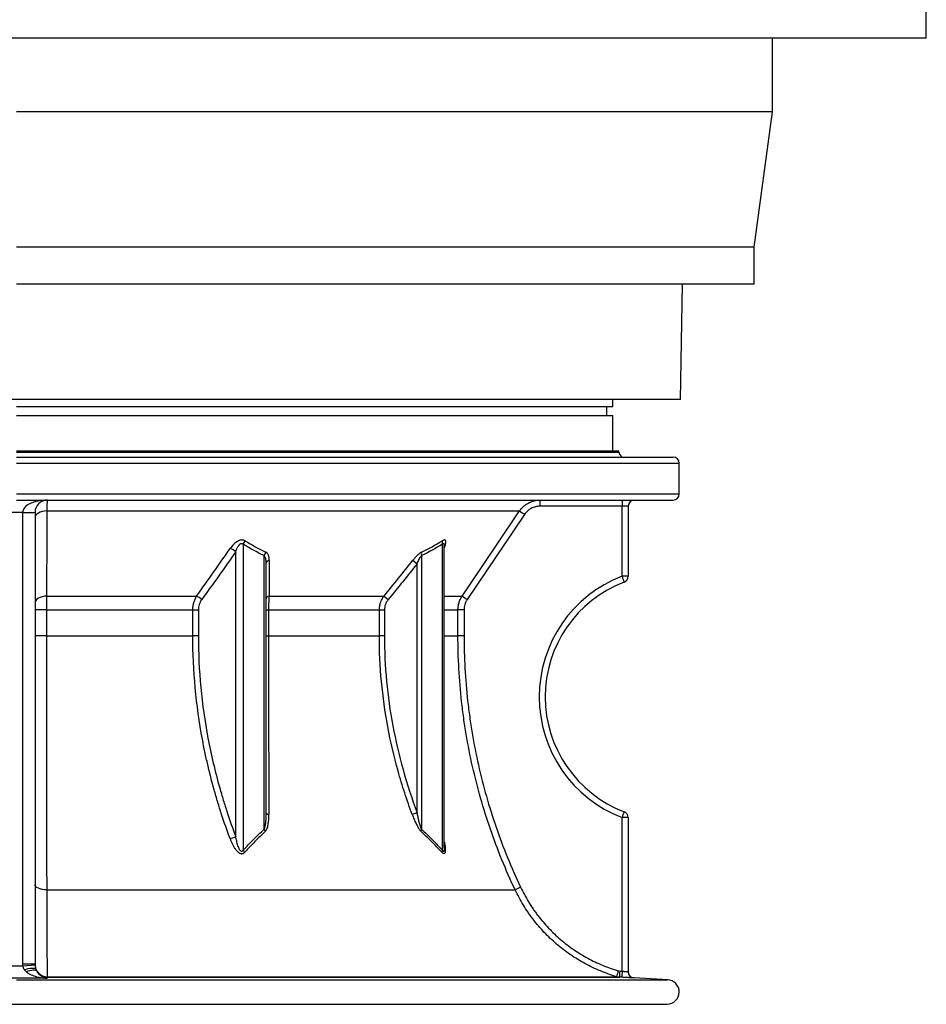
# Model space of a CAD drawing. Header units: millimetres. Extents: x 1760 to 3240, y 826 to 4276.
# Tile 2 of 10: x 2502 to 3240, y 826 to 1627. Entities that reach past the tile are written whole.
import ezdxf

# ---------------------------------------------------------------- set-up
doc = ezdxf.new("R2010")
doc.units = ezdxf.units.MM

msp = doc.modelspace()

# ---------------------------------------------------------------- linework, layer by layer
at = {"color": 7, "linetype": 'Continuous', "lineweight": 25}
for p, q in [((3240, 1612.02), (3240, 1642.02)), ((3240, 1612.02), (1760, 1612.02)), ((3115, 1552.02), (3115, 1612.02)), ((3115, 1552.02), (2500, 1552.02)), ((3100, 1442.02), (3115, 1552.02)), ((3100, 1442.02), (2500, 1442.02)), ((3100, 1412.02), (3100, 1442.02)), ((3100, 1412.02), (2500, 1412.02)), ((3040, 1318.13), (3041.64, 1412.02)), ((3037.95, 1318.13), (1960, 1318.13)), ((2985, 1312.33), (2985, 1318.13)), ((3040, 1318.13), (3037.95, 1318.13)), ((2500, 1312.33), (2985, 1312.33)), ((2980, 1305.03), (2980, 1312.33)), ((2500, 1305.03), (2985, 1305.03)), ((2985, 1276.33), (2985, 1305.03)), ((2500, 1276.33), (2990, 1276.33)), ((2990, 1275.33), (2990, 1276.33)), ((2500, 1271.33), (3034, 1271.33)), ((3039, 1241.33), (3039, 1266.33)), ((2500, 1236.33), (3034, 1236.33)), ((2505, 1226.33), (2495, 1226.33)), ((2505, 1226.33), (2515, 1226.33)), ((2505, 859.27), (2505, 1226.33)), ((2515, 1226.33), (2515, 859.27)), ((2524.5, 1227.51), (2909.19, 1227.51)), ((2992.57, 1231.33), (2925.71, 1231.33)), ((2992.57, 1174.4), (2992.57, 1231.33)), ((2997.5, 1231.33), (2992.57, 1231.33)), ((2997.5, 1231.33), (2997.5, 1174.4)), ((2913.26, 1224.72), (2866.52, 1155.48)), ((2678.23, 962.74), (2678.23, 1194.33)), ((2684.26, 1200.47), (2684.26, 951.77)), ((2846.42, 951.77), (2846.42, 1200.47)), ((2847.88, 1199.4), (2847.88, 1199.41)), ((2847.89, 953.59), (2847.89, 1199.39)), ((2701.3, 968.73), (2701.3, 1191.17)), ((2822.35, 1187.39), (2825.85, 1184.59)), ((2829.39, 1191.17), (2829.39, 968.73)), ((2702.76, 1184.59), (2702.76, 982.09)), ((2825.85, 982.09), (2825.85, 1184.59)), ((2997.5, 1174.4), (2992.57, 1174.4)), ((2524.44, 1158.28), (2646.42, 1158.28)), ((2705.42, 1158.28), (2798.89, 1158.28)), ((2798.89, 1158.28), (2802.3, 1155.48)), ((2524.32, 1147.09), (2515, 1147.09)), ((2524.32, 1147.09), (2524.32, 1126.07)), ((2524.32, 1147.09), (2643.34, 1147.09)), ((2643.34, 1126.07), (2643.34, 1147.09)), ((2643.34, 1147.09), (2647.84, 1147.09)), ((2647.84, 1147.09), (2647.84, 1126.07)), ((2702.76, 1147.09), (2704.91, 1147.09)), ((2704.91, 1147.09), (2795.08, 1147.09)), ((2704.91, 1147.09), (2704.91, 1126.07)), ((2795.08, 1126.07), (2795.08, 1147.09)), ((2795.08, 1147.09), (2799.19, 1147.09)), ((2799.19, 1147.09), (2799.19, 1126.07)), ((2859.02, 1126.07), (2859.02, 1147.09)), ((2863.95, 1147.09), (2859.02, 1147.09)), ((2863.95, 1147.09), (2863.95, 1126.07)), ((2524.32, 1126.07), (2515, 1126.07)), ((2524.32, 1126.07), (2643.34, 1126.07)), ((2647.84, 1126.07), (2643.34, 1126.07)), ((2702.76, 1126.07), (2704.91, 1126.07)), ((2704.91, 1126.07), (2795.08, 1126.07)), ((2799.19, 1126.07), (2795.08, 1126.07)), ((2863.95, 1126.07), (2859.02, 1126.07)), ((2825.85, 982.09), (2821.83, 980.58)), ((2992.57, 853.28), (2992.57, 978.25)), ((2997.5, 978.25), (2992.57, 978.25)), ((2997.5, 978.25), (2997.5, 852.77)), ((2524.46, 919.43), (2905.51, 919.43)), ((2505, 859.27), (2515, 859.27)), ((2505.07, 857.51), (2515.03, 858.31)), ((2524.86, 848.79), (2988.04, 848.79)), ((2990.55, 853.39), (2992.57, 853.28)), ((2524.97, 848.39), (2524.97, 847.5)), ((2524.97, 848.39), (2990.36, 848.39)), ((2992.38, 848.29), (2990.36, 848.39)), ((3029.52, 846.35), (3002.24, 847.78)), ((1974.1, 826.33), (3025.9, 826.33))]:
    msp.add_line(p, q, dxfattribs=at)
at = {"color": 1, "linetype": 'Continuous', "lineweight": 25}
for p, q in [((2500, 1275.33), (2990, 1275.33)), ((2500, 1266.33), (3039, 1266.33)), ((2500, 1241.33), (3039, 1241.33)), ((2847.89, 1158.28), (2862.45, 1158.28)), ((2847.89, 1147.09), (2859.02, 1147.09)), ((2847.89, 1126.07), (2859.02, 1126.07)), ((2500, 846.35), (3029.52, 846.35)), ((2500, 826.36), (3029.22, 826.36))]:
    msp.add_line(p, q, dxfattribs=at)
at = {"color": 7, "linetype": 'Continuous', "lineweight": 25, "flags": 128}
for points in [[(2524.5, 1227.51), (2522.63, 1227.36), (2520.83, 1227.01), (2519.19, 1226.48), (2517.76, 1225.78), (2516.58, 1224.94), (2515.71, 1224), (2515.18, 1222.98), (2515, 1221.92)], [(2524.5, 1227.51), (2524.49, 1210.94), (2524.44, 1158.28)], [(2862.45, 1158.28), (2868.04, 1166.56), (2890.42, 1199.71), (2909.19, 1227.51)], [(2524.44, 1158.28), (2522.57, 1158.12), (2520.79, 1157.76), (2519.16, 1157.23), (2517.73, 1156.53), (2516.57, 1155.7), (2515.71, 1154.75), (2515.18, 1153.74), (2515, 1152.68)], [(2702.76, 982.09), (2702.8, 981.86), (2702.93, 981.64), (2703.13, 981.43), (2703.41, 981.22), (2703.77, 981.03), (2704.19, 980.86), (2704.67, 980.71), (2705.2, 980.58)], [(2524.46, 919.43), (2522.58, 919.55), (2520.8, 919.82), (2519.16, 920.22), (2517.74, 920.76), (2516.57, 921.4), (2515.71, 922.12), (2515.18, 922.9), (2515, 923.7)], [(2506.28, 854.58), (2507.91, 855.02), (2509.49, 855.37), (2510.98, 855.6), (2512.33, 855.72), (2513.51, 855.72), (2514.46, 855.6), (2515.18, 855.36), (2515.64, 855.01)], [(2507.84, 852.82), (2509.28, 853.42), (2510.68, 853.87), (2512.01, 854.17), (2513.23, 854.31), (2514.31, 854.28), (2515.21, 854.1), (2515.92, 853.75), (2516.42, 853.26)]]:
    msp.add_lwpolyline(points, dxfattribs=at)
at = {"color": 1, "linetype": 'Continuous', "lineweight": 25, "flags": 128}
msp.add_lwpolyline([(3002.24, 847.78), (3001.3, 847.92), (3000.52, 848.18)], dxfattribs=at)
at = {"color": 7, "linetype": 'Continuous', "lineweight": 25}
for centre, radius, start, end in [((2994, 1275.33), 4, 180, 270), ((3034, 1266.33), 5, 0, 90), ((3034, 1241.33), 5, 270, 0), ((2525, 1226.33), 10, 90, 180), ((3015.29, 1232.58), 89.59, 177.60086, 180.7993), ((3082.15, 1232.58), 89.59, 177.60086, 180.7993), ((3002.5, 1231.33), 5, 90, 180), ((3005.58, 1363.58), 166.75, 234.68667, 236.38439), ((2691.47, 1198.25), 7.54, 138.31152, 162.88734), ((2851.19, 1202.07), 5.03, 166.25212, 198.53902), ((2668.42, 1183.84), 14.36, 46.91128, 67.6676), ((2708.44, 1189.42), 7.36, 141.80093, 166.20969), ((2834.57, 1192.56), 5.37, 164.80246, 194.99019), ((2706.1, 1184.06), 3.38, 99.60538, 170.89883), ((3030.07, 1076.33), 105, 110.92483, 249.07517), ((3030, 1076.33), 100, 110.92483, 249.07517), ((2904.04, 1139.23), 95.26, 18.6775, 21.67033), ((2992.5, 1174.4), 5, 290.92483, 0), ((2640.71, 1145.25), 14.22, 46.00992, 66.35151), ((2706.07, 1154.99), 3.35, 101.36725, 171.65639), ((2959.82, 1295.75), 168.46, 234.69052, 236.37077), ((2904.04, 1013.43), 95.26, 338.32967, 341.3225), ((2992.5, 978.25), 5, 0, 69.07517), ((2667.9, 983.52), 23.2, 284.29962, 296.44216), ((2708.25, 972.05), 7.7, 205.51704, 220.121), ((2834.05, 966.46), 5.19, 154.04848, 173.06951), ((2691.26, 955.49), 7.93, 208.00489, 224.38155), ((2850.63, 949.46), 4.8, 151.26589, 174.19385), ((3002.59, 723.28), 218.85, 115.04099, 116.33305), ((2524.88, 858.78), 9.98, 202.141, 269.83186), ((2525, 858.4), 10, 210.91297, 269.86172), ((2525.85, 848.87), 1, 184.56437, 208.47899), ((3079.5, 825.66), 94.34, 162.78172, 165.80708), ((3080.23, 847.44), 89.87, 176.20719, 179.39318), ((3082.24, 847.34), 89.87, 176.20715, 179.3932), ((3002.5, 852.77), 5, 180, 267.02981), ((3002.5, 852.77), 5, 180, 246.61841), ((3029, 836.36), 10, 271.2688, 87), ((3025.9, 976.33), 150, 270, 271.2688)]:
    msp.add_arc(centre, radius, start, end, dxfattribs=at)
msp.add_ellipse((2525, 1226.33), major_axis=(20, 0), ratio=0.5, start_param=1.570796, end_param=3.141593, dxfattribs=at)
for points, knots in [([(2525, 1236.33), (2524.95, 1236.33), (2524.9, 1236.13), (2524.85, 1235.64), (2524.83, 1235.53), (2524.81, 1235.28), (2524.8, 1235.15), (2524.77, 1234.71), (2524.74, 1234.37), (2524.7, 1233.61), (2524.68, 1233.19), (2524.64, 1232.25), (2524.62, 1231.74), (2524.56, 1230.1), (2524.53, 1228.87), (2524.5, 1227.51)], [0, 0, 0, 0, 0.25, 0.25, 0.3125, 0.3125, 0.375, 0.375, 0.5, 0.5, 0.625, 0.625, 0.75, 0.75, 1, 1, 1, 1]), ([(2909.19, 1227.51), (2910.11, 1228.87), (2911.18, 1230.1), (2912.69, 1231.46), (2913, 1231.72), (2913.64, 1232.23), (2913.97, 1232.48), (2914.97, 1233.18), (2915.67, 1233.6), (2917.1, 1234.37), (2917.84, 1234.7), (2919.36, 1235.29), (2920.14, 1235.54), (2922.52, 1236.13), (2924.13, 1236.33), (2925.78, 1236.33)], [0, 0, 0, 0, 0.25, 0.25, 0.3125, 0.3125, 0.375, 0.375, 0.5, 0.5, 0.625, 0.625, 0.75, 0.75, 1, 1, 1, 1]), ([(2925.71, 1231.33), (2924.48, 1231.33), (2923.27, 1231.18), (2921.48, 1230.73), (2920.89, 1230.55), (2919.75, 1230.11), (2919.2, 1229.86), (2918.12, 1229.29), (2917.6, 1228.97), (2916.85, 1228.44), (2916.6, 1228.25), (2916.12, 1227.87), (2915.89, 1227.68), (2914.75, 1226.66), (2913.95, 1225.74), (2913.26, 1224.72)], [0, 0, 0, 0, 0.25, 0.25, 0.375, 0.375, 0.5, 0.5, 0.625, 0.625, 0.6875, 0.6875, 0.75, 0.75, 1, 1, 1, 1]), ([(2685.84, 1203.27), (2685.63, 1203.4), (2685.4, 1203.51), (2684.92, 1203.7), (2684.67, 1203.77), (2684.14, 1203.88), (2683.86, 1203.91), (2683.29, 1203.92), (2683, 1203.9), (2682.4, 1203.82), (2682.11, 1203.76), (2681.51, 1203.6), (2681.2, 1203.49), (2680.62, 1203.26), (2680.33, 1203.12), (2679.76, 1202.82), (2679.47, 1202.66), (2678.65, 1202.14), (2678.13, 1201.75), (2677.14, 1200.92), (2676.67, 1200.48), (2675.35, 1199.11), (2674.58, 1198.14), (2673.87, 1197.13)], [0, 0, 0, 0, 0.0625, 0.0625, 0.125, 0.125, 0.1875, 0.1875, 0.25, 0.25, 0.3125, 0.3125, 0.375, 0.375, 0.4375, 0.4375, 0.5, 0.5, 0.625, 0.625, 0.75, 0.75, 1, 1, 1, 1]), ([(2678.23, 1194.33), (2678.51, 1195.14), (2678.82, 1195.94), (2679.36, 1197.11), (2679.55, 1197.5), (2679.96, 1198.27), (2680.18, 1198.64), (2680.54, 1199.19), (2680.66, 1199.37), (2680.93, 1199.71), (2681.07, 1199.88), (2681.36, 1200.21), (2681.51, 1200.36), (2681.84, 1200.64), (2682.01, 1200.76), (2682.29, 1200.92), (2682.39, 1200.97), (2682.58, 1201.04), (2682.68, 1201.07), (2682.88, 1201.11), (2682.98, 1201.12), (2683.17, 1201.12), (2683.27, 1201.11), (2683.54, 1201.04), (2683.71, 1200.96), (2684.01, 1200.75), (2684.14, 1200.62), (2684.26, 1200.47)], [0, 0, 0, 0, 0.25, 0.25, 0.375, 0.375, 0.5, 0.5, 0.5625, 0.5625, 0.625, 0.625, 0.6875, 0.6875, 0.75, 0.75, 0.78125, 0.78125, 0.8125, 0.8125, 0.84375, 0.84375, 0.875, 0.875, 0.9375, 0.9375, 1, 1, 1, 1]), ([(2847.84, 1197.13), (2848.04, 1197.63), (2848.23, 1198.13), (2848.57, 1199.1), (2848.72, 1199.58), (2848.96, 1200.49), (2849.06, 1200.92), (2849.18, 1201.75), (2849.21, 1202.14), (2849.18, 1202.66), (2849.16, 1202.82), (2849.09, 1203.12), (2849.05, 1203.26), (2848.92, 1203.5), (2848.84, 1203.6), (2848.66, 1203.76), (2848.55, 1203.83), (2848.29, 1203.9), (2848.15, 1203.92), (2847.84, 1203.91), (2847.67, 1203.88), (2847.13, 1203.72), (2846.73, 1203.53), (2846.3, 1203.27)], [0, 0, 0, 0, 0.125, 0.125, 0.25, 0.25, 0.375, 0.375, 0.5, 0.5, 0.5625, 0.5625, 0.625, 0.625, 0.6875, 0.6875, 0.75, 0.75, 0.8125, 0.8125, 0.875, 0.875, 1, 1, 1, 1]), ([(2705.53, 1187.39), (2705.54, 1188.06), (2705.5, 1188.72), (2705.36, 1189.68), (2705.3, 1189.99), (2705.15, 1190.61), (2705.06, 1190.91), (2704.84, 1191.49), (2704.72, 1191.77), (2704.43, 1192.31), (2704.26, 1192.56), (2703.7, 1193.28), (2703.24, 1193.68), (2702.66, 1193.97)], [0, 0, 0, 0, 0.25, 0.25, 0.375, 0.375, 0.5, 0.5, 0.625, 0.625, 0.75, 0.75, 1, 1, 1, 1]), ([(2829.39, 1193.97), (2829.1, 1193.82), (2828.8, 1193.65), (2828.2, 1193.26), (2827.89, 1193.04), (2826.97, 1192.32), (2826.36, 1191.78), (2825.16, 1190.61), (2824.58, 1189.99), (2823.44, 1188.72), (2822.89, 1188.06), (2822.35, 1187.39)], [0, 0, 0, 0, 0.125, 0.125, 0.25, 0.25, 0.5, 0.5, 0.75, 0.75, 1, 1, 1, 1]), ([(2701.3, 1191.17), (2701.49, 1190.98), (2701.64, 1190.76), (2701.9, 1190.29), (2702.01, 1190.04), (2702.29, 1189.25), (2702.42, 1188.69), (2702.61, 1187.55), (2702.67, 1186.97), (2702.75, 1185.79), (2702.76, 1185.19), (2702.76, 1184.59)], [0, 0, 0, 0, 0.125, 0.125, 0.25, 0.25, 0.5, 0.5, 0.75, 0.75, 1, 1, 1, 1]), ([(2825.85, 1184.59), (2826.09, 1185.19), (2826.34, 1185.79), (2826.86, 1186.96), (2827.13, 1187.54), (2827.7, 1188.69), (2828.01, 1189.25), (2828.49, 1190.04), (2828.66, 1190.29), (2829.01, 1190.77), (2829.19, 1190.98), (2829.39, 1191.17)], [0, 0, 0, 0, 0.25, 0.25, 0.5, 0.5, 0.75, 0.75, 0.875, 0.875, 1, 1, 1, 1]), ([(2524.44, 1158.28), (2524.42, 1157.45), (2524.41, 1156.59), (2524.38, 1154.82), (2524.36, 1153.9), (2524.35, 1152.48), (2524.34, 1152), (2524.34, 1151.03), (2524.33, 1150.54), (2524.33, 1149.08), (2524.32, 1148.09), (2524.32, 1147.09)], [0, 0, 0, 0, 0.25, 0.25, 0.5, 0.5, 0.625, 0.625, 0.75, 0.75, 1, 1, 1, 1]), ([(2643.34, 1147.09), (2643.34, 1148.11), (2643.41, 1149.11), (2643.68, 1151.07), (2643.88, 1152.04), (2644.28, 1153.48), (2644.43, 1153.95), (2644.75, 1154.86), (2644.93, 1155.31), (2645.5, 1156.63), (2645.93, 1157.47), (2646.42, 1158.28)], [0, 0, 0, 0, 0.25, 0.25, 0.5, 0.5, 0.625, 0.625, 0.75, 0.75, 1, 1, 1, 1]), ([(2650.59, 1155.48), (2650.17, 1154.89), (2649.78, 1154.27), (2649.1, 1152.96), (2648.81, 1152.28), (2648.33, 1150.84), (2648.15, 1150.11), (2647.9, 1148.62), (2647.84, 1147.86), (2647.84, 1147.09)], [0, 0, 0, 0, 0.25, 0.25, 0.5, 0.5, 0.75, 0.75, 1, 1, 1, 1]), ([(2705.42, 1158.28), (2705.34, 1157.47), (2705.26, 1156.63), (2705.14, 1154.87), (2705.09, 1153.95), (2705.02, 1152.52), (2705, 1152.04), (2704.97, 1151.07), (2704.96, 1150.58), (2704.92, 1149.1), (2704.91, 1148.1), (2704.91, 1147.09)], [0, 0, 0, 0, 0.25, 0.25, 0.5, 0.5, 0.625, 0.625, 0.75, 0.75, 1, 1, 1, 1]), ([(2795.08, 1147.09), (2795.08, 1148.1), (2795.16, 1149.1), (2795.5, 1151.07), (2795.74, 1152.04), (2796.4, 1153.95), (2796.8, 1154.87), (2797.74, 1156.63), (2798.28, 1157.47), (2798.89, 1158.28)], [0, 0, 0, 0, 0.25, 0.25, 0.5, 0.5, 0.75, 0.75, 1, 1, 1, 1]), ([(2802.3, 1155.48), (2801.82, 1154.89), (2801.38, 1154.26), (2800.62, 1152.96), (2800.28, 1152.27), (2799.74, 1150.83), (2799.53, 1150.1), (2799.26, 1148.62), (2799.19, 1147.86), (2799.19, 1147.09)], [0, 0, 0, 0, 0.25, 0.25, 0.5, 0.5, 0.75, 0.75, 1, 1, 1, 1]), ([(2859.02, 1147.09), (2859.02, 1148.09), (2859.1, 1149.07), (2859.39, 1151.02), (2859.6, 1151.98), (2860.04, 1153.4), (2860.2, 1153.87), (2860.56, 1154.8), (2860.76, 1155.25), (2861.4, 1156.59), (2861.89, 1157.45), (2862.45, 1158.28)], [0, 0, 0, 0, 0.25, 0.25, 0.5, 0.5, 0.625, 0.625, 0.75, 0.75, 1, 1, 1, 1]), ([(2866.52, 1155.48), (2866.1, 1154.86), (2865.73, 1154.22), (2865.25, 1153.21), (2865.1, 1152.87), (2864.83, 1152.18), (2864.71, 1151.82), (2864.17, 1150.05), (2863.95, 1148.59), (2863.95, 1147.09)], [0, 0, 0, 0, 0.25, 0.25, 0.375, 0.375, 0.5, 0.5, 1, 1, 1, 1]), ([(2524.32, 1126.07), (2524.32, 1108.14), (2524.33, 1090.38), (2524.34, 1055.2), (2524.35, 1037.76), (2524.37, 1003.23), (2524.38, 986.13), (2524.4, 967.07), (2524.41, 964.96), (2524.41, 960.74), (2524.41, 958.64), (2524.42, 952.35), (2524.42, 948.17), (2524.44, 935.72), (2524.45, 927.53), (2524.46, 919.43)], [0, 0, 0, 0, 0.25, 0.25, 0.5, 0.5, 0.75, 0.75, 0.78125, 0.78125, 0.8125, 0.8125, 0.875, 0.875, 1, 1, 1, 1]), ([(2673.63, 961.03), (2671.2, 967.55), (2668.9, 974.12), (2665.66, 984.08), (2664.62, 987.41), (2662.59, 994.11), (2661.62, 997.47), (2658.8, 1007.58), (2657.06, 1014.37), (2654.67, 1024.63), (2653.91, 1028.07), (2652.47, 1034.96), (2651.79, 1038.42), (2648.57, 1055.75), (2646.62, 1069.7), (2644, 1097.75), (2643.34, 1111.87), (2643.34, 1126.07)], [0, 0, 0, 0, 0.125, 0.125, 0.1875, 0.1875, 0.25, 0.25, 0.375, 0.375, 0.4375, 0.4375, 0.5, 0.5, 0.75, 0.75, 1, 1, 1, 1]), ([(2647.84, 1126.07), (2647.84, 1111.92), (2648.51, 1097.91), (2651.14, 1070.15), (2653.1, 1056.41), (2658.24, 1029.17), (2661.42, 1015.68), (2666.14, 998.97), (2667.12, 995.63), (2669.15, 988.98), (2670.21, 985.66), (2673.47, 975.76), (2675.78, 969.22), (2678.23, 962.74)], [0, 0, 0, 0, 0.25, 0.25, 0.5, 0.5, 0.75, 0.75, 0.8125, 0.8125, 0.875, 0.875, 1, 1, 1, 1]), ([(2704.91, 1126.07), (2704.91, 1119.85), (2704.91, 1113.63), (2704.92, 1101.22), (2704.92, 1095.03), (2704.93, 1085.75), (2704.94, 1082.66), (2704.95, 1076.49), (2704.95, 1073.41), (2704.96, 1064.18), (2704.98, 1058.07), (2705.01, 1039.83), (2705.04, 1027.8), (2705.11, 1004), (2705.15, 992.23), (2705.2, 980.58)], [0, 0, 0, 0, 0.125, 0.125, 0.25, 0.25, 0.3125, 0.3125, 0.375, 0.375, 0.5, 0.5, 0.75, 0.75, 1, 1, 1, 1]), ([(2821.83, 980.58), (2820.74, 983.51), (2819.68, 986.46), (2817.62, 992.35), (2816.63, 995.31), (2813.74, 1004.18), (2811.95, 1010.13), (2806.97, 1028.02), (2804.18, 1040.05), (2799.67, 1064.29), (2797.96, 1076.5), (2795.67, 1101.14), (2795.08, 1113.55), (2795.08, 1126.07)], [0, 0, 0, 0, 0.0625, 0.0625, 0.125, 0.125, 0.25, 0.25, 0.5, 0.5, 0.75, 0.75, 1, 1, 1, 1]), ([(2799.19, 1126.07), (2799.19, 1113.66), (2799.77, 1101.36), (2802.07, 1076.96), (2803.78, 1064.87), (2808.27, 1040.88), (2811.06, 1028.99), (2817.67, 1005.39), (2821.5, 993.69), (2825.85, 982.09)], [0, 0, 0, 0, 0.25, 0.25, 0.5, 0.5, 0.75, 0.75, 1, 1, 1, 1]), ([(2905.51, 919.43), (2897.84, 935.6), (2891.14, 952.05), (2879.61, 985.53), (2874.77, 1002.54), (2868.91, 1028.48), (2867.2, 1037.19), (2864.98, 1050.37), (2864.3, 1054.78), (2863.06, 1063.64), (2862.5, 1068.08), (2861.01, 1081.42), (2860.27, 1090.33), (2859.27, 1108.18), (2859.02, 1117.12), (2859.02, 1126.07)], [0, 0, 0, 0, 0.25, 0.25, 0.5, 0.5, 0.625, 0.625, 0.6875, 0.6875, 0.75, 0.75, 0.875, 0.875, 1, 1, 1, 1]), ([(2863.95, 1126.07), (2863.95, 1108.35), (2864.93, 1090.71), (2867.39, 1068.73), (2867.94, 1064.34), (2869.16, 1055.57), (2869.84, 1051.2), (2872.03, 1038.15), (2873.73, 1029.52), (2879.53, 1003.85), (2884.31, 987), (2895.74, 953.87), (2902.37, 937.57), (2909.95, 921.56)], [0, 0, 0, 0, 0.25, 0.25, 0.3125, 0.3125, 0.375, 0.375, 0.5, 0.5, 0.75, 0.75, 1, 1, 1, 1]), ([(2702.76, 982.09), (2702.76, 980.94), (2702.75, 979.8), (2702.68, 977.52), (2702.63, 976.38), (2702.51, 974.69), (2702.46, 974.13), (2702.34, 973), (2702.26, 972.44), (2702.09, 971.34), (2701.98, 970.8), (2701.78, 970), (2701.7, 969.73), (2701.53, 969.22), (2701.42, 968.97), (2701.3, 968.73)], [0, 0, 0, 0, 0.25, 0.25, 0.5, 0.5, 0.625, 0.625, 0.75, 0.75, 0.875, 0.875, 0.9375, 0.9375, 1, 1, 1, 1]), ([(2702.36, 967.08), (2702.56, 967.27), (2702.73, 967.48), (2703.05, 967.93), (2703.19, 968.17), (2703.58, 968.89), (2703.79, 969.41), (2704.16, 970.49), (2704.31, 971.04), (2704.56, 972.19), (2704.67, 972.77), (2704.93, 974.52), (2705.04, 975.71), (2705.18, 978.13), (2705.2, 979.35), (2705.2, 980.58)], [0, 0, 0, 0, 0.0625, 0.0625, 0.125, 0.125, 0.25, 0.25, 0.375, 0.375, 0.5, 0.5, 0.75, 0.75, 1, 1, 1, 1]), ([(2821.83, 980.58), (2822.29, 979.35), (2822.77, 978.12), (2823.79, 975.7), (2824.33, 974.5), (2825.18, 972.76), (2825.47, 972.19), (2826.08, 971.06), (2826.4, 970.5), (2826.89, 969.69), (2827.06, 969.43), (2827.41, 968.9), (2827.59, 968.65), (2827.95, 968.16), (2828.13, 967.92), (2828.51, 967.48), (2828.7, 967.27), (2828.9, 967.08)], [0, 0, 0, 0, 0.25, 0.25, 0.5, 0.5, 0.625, 0.625, 0.75, 0.75, 0.8125, 0.8125, 0.875, 0.875, 0.9375, 0.9375, 1, 1, 1, 1]), ([(2829.39, 968.73), (2829.26, 968.97), (2829.15, 969.22), (2828.93, 969.73), (2828.83, 969.99), (2828.54, 970.8), (2828.36, 971.35), (2827.87, 973), (2827.57, 974.12), (2827.02, 976.38), (2826.77, 977.52), (2826.29, 979.8), (2826.06, 980.94), (2825.85, 982.09)], [0, 0, 0, 0, 0.0625, 0.0625, 0.125, 0.125, 0.25, 0.25, 0.5, 0.5, 0.75, 0.75, 1, 1, 1, 1]), ([(2673.63, 961.03), (2674.19, 959.53), (2674.81, 958.04), (2675.9, 955.86), (2676.29, 955.14), (2677.13, 953.75), (2677.57, 953.07), (2678.31, 952.09), (2678.57, 951.77), (2679.11, 951.15), (2679.4, 950.85), (2679.99, 950.29), (2680.3, 950.03), (2680.8, 949.67), (2680.97, 949.56), (2681.32, 949.35), (2681.5, 949.26), (2682.04, 949.02), (2682.42, 948.9), (2682.97, 948.83), (2683.16, 948.82), (2683.52, 948.83), (2683.7, 948.86), (2684.04, 948.93), (2684.21, 948.99), (2684.52, 949.12), (2684.68, 949.2), (2685.11, 949.47), (2685.36, 949.7), (2685.6, 949.95)], [0, 0, 0, 0, 0.25, 0.25, 0.375, 0.375, 0.5, 0.5, 0.5625, 0.5625, 0.625, 0.625, 0.6875, 0.6875, 0.71875, 0.71875, 0.75, 0.75, 0.8125, 0.8125, 0.84375, 0.84375, 0.875, 0.875, 0.90625, 0.90625, 0.9375, 0.9375, 1, 1, 1, 1]), ([(2684.26, 951.77), (2684.13, 951.5), (2683.99, 951.25), (2683.7, 950.93), (2683.59, 950.84), (2683.35, 950.7), (2683.21, 950.66), (2682.92, 950.66), (2682.77, 950.7), (2682.5, 950.83), (2682.38, 950.93), (2682.02, 951.24), (2681.82, 951.5), (2681.47, 952.03), (2681.31, 952.31), (2681.02, 952.89), (2680.88, 953.18), (2680.5, 954.07), (2680.28, 954.67), (2679.67, 956.5), (2679.33, 957.74), (2678.73, 960.23), (2678.46, 961.48), (2678.23, 962.74)], [0, 0, 0, 0, 0.0625, 0.0625, 0.09375, 0.09375, 0.125, 0.125, 0.15625, 0.15625, 0.1875, 0.1875, 0.25, 0.25, 0.3125, 0.3125, 0.375, 0.375, 0.5, 0.5, 0.75, 0.75, 1, 1, 1, 1]), ([(2684.26, 951.77), (2687.06, 954.68), (2689.87, 957.56), (2695.55, 963.23), (2698.41, 966.01), (2701.3, 968.73)], [0, 0, 0, 0, 0.5, 0.5, 1, 1, 1, 1]), ([(2702.36, 967.08), (2699.51, 964.33), (2696.7, 961.52), (2691.11, 955.8), (2688.35, 952.89), (2685.6, 949.95)], [0, 0, 0, 0, 0.5, 0.5, 1, 1, 1, 1]), ([(2845.85, 949.95), (2843.07, 952.89), (2840.27, 955.8), (2834.62, 961.52), (2831.78, 964.33), (2828.9, 967.08)], [0, 0, 0, 0, 0.5, 0.5, 1, 1, 1, 1]), ([(2829.39, 968.73), (2832.28, 966.01), (2835.14, 963.23), (2840.81, 957.56), (2843.63, 954.68), (2846.42, 951.77)], [0, 0, 0, 0, 0.5, 0.5, 1, 1, 1, 1]), ([(2909.95, 921.56), (2911.89, 917.48), (2914.03, 913.51), (2917.56, 907.73), (2918.79, 905.84), (2920.7, 903.04), (2921.36, 902.12), (2922.68, 900.29), (2923.35, 899.39), (2926.77, 894.93), (2929.67, 891.53), (2935.81, 885.06), (2939.05, 881.98), (2944.15, 877.62), (2945.89, 876.21), (2949.47, 873.46), (2951.3, 872.13), (2956.87, 868.3), (2960.69, 865.97), (2968.54, 861.71), (2972.56, 859.79), (2980.82, 856.37), (2985.05, 854.87), (2989.39, 853.59)], [0, 0, 0, 0, 0.125, 0.125, 0.1875, 0.1875, 0.21875, 0.21875, 0.25, 0.25, 0.375, 0.375, 0.5, 0.5, 0.5625, 0.5625, 0.625, 0.625, 0.75, 0.75, 0.875, 0.875, 1, 1, 1, 1]), ([(2524.46, 919.43), (2524.47, 915.18), (2524.48, 911.07), (2524.51, 903.14), (2524.52, 899.32), (2524.55, 891.95), (2524.57, 888.4), (2524.59, 884.14), (2524.59, 883.3), (2524.6, 881.64), (2524.6, 880.82), (2524.62, 878.4), (2524.63, 876.84), (2524.65, 872.3), (2524.67, 869.47), (2524.71, 864.21), (2524.73, 861.78), (2524.75, 858.99), (2524.75, 858.44), (2524.76, 857.38), (2524.77, 856.85), (2524.78, 855.34), (2524.79, 854.38), (2524.82, 851.69), (2524.84, 850.12), (2524.86, 848.79)], [0, 0, 0, 0, 0.125, 0.125, 0.25, 0.25, 0.375, 0.375, 0.40625, 0.40625, 0.4375, 0.4375, 0.5, 0.5, 0.625, 0.625, 0.75, 0.75, 0.78125, 0.78125, 0.8125, 0.8125, 0.875, 0.875, 1, 1, 1, 1]), ([(2988.04, 848.79), (2983.54, 850.12), (2979.14, 851.68), (2970.57, 855.23), (2966.38, 857.23), (2958.23, 861.65), (2954.26, 864.08), (2948.48, 868.05), (2946.57, 869.44), (2942.86, 872.29), (2941.05, 873.75), (2935.75, 878.29), (2932.39, 881.48), (2926.01, 888.2), (2923, 891.73), (2919.45, 896.36), (2918.75, 897.3), (2917.37, 899.2), (2916.69, 900.16), (2914.7, 903.06), (2913.42, 905.03), (2910.98, 909.04), (2909.8, 911.08), (2907.57, 915.21), (2906.51, 917.3), (2905.51, 919.43)], [0, 0, 0, 0, 0.125, 0.125, 0.25, 0.25, 0.375, 0.375, 0.4375, 0.4375, 0.5, 0.5, 0.625, 0.625, 0.75, 0.75, 0.78125, 0.78125, 0.8125, 0.8125, 0.875, 0.875, 0.9375, 0.9375, 1, 1, 1, 1]), ([(2506.28, 854.58), (2505.99, 855.02), (2505.73, 855.48), (2505.32, 856.46), (2505.16, 856.98), (2505.07, 857.51)], [0, 0, 0, 0, 0.5, 0.5, 1, 1, 1, 1]), ([(2515.03, 858.31), (2515.08, 857.7), (2515.16, 857.13), (2515.37, 856.03), (2515.5, 855.51), (2515.64, 855.01)], [0, 0, 0, 0, 0.5, 0.5, 1, 1, 1, 1]), ([(2507.84, 852.82), (2508.14, 852.56), (2508.45, 852.32), (2509.09, 851.86), (2509.41, 851.65), (2510.4, 851.04), (2511.08, 850.68), (2512.47, 850.03), (2513.18, 849.74), (2514.62, 849.22), (2515.34, 849), (2517.52, 848.39), (2519, 848.09), (2521.24, 847.77), (2521.98, 847.69), (2523.1, 847.59), (2523.48, 847.57), (2524.04, 847.54), (2524.22, 847.53), (2524.6, 847.51), (2524.79, 847.5), (2524.97, 847.5)], [0, 0, 0, 0, 0.0625, 0.0625, 0.125, 0.125, 0.25, 0.25, 0.375, 0.375, 0.5, 0.5, 0.75, 0.75, 0.875, 0.875, 0.9375, 0.9375, 0.96875, 0.96875, 1, 1, 1, 1]), ([(2516.42, 853.26), (2516.57, 852.99), (2516.72, 852.74), (2517.04, 852.26), (2517.2, 852.04), (2517.7, 851.41), (2518.04, 851.03), (2518.73, 850.34), (2519.09, 850.04), (2519.8, 849.48), (2520.16, 849.24), (2521.25, 848.58), (2521.99, 848.24), (2523.11, 847.87), (2523.48, 847.76), (2524.04, 847.64), (2524.23, 847.6), (2524.51, 847.56), (2524.6, 847.54), (2524.79, 847.52), (2524.88, 847.51), (2524.97, 847.5)], [0, 0, 0, 0, 0.0625, 0.0625, 0.125, 0.125, 0.25, 0.25, 0.375, 0.375, 0.5, 0.5, 0.75, 0.75, 0.875, 0.875, 0.9375, 0.9375, 0.96875, 0.96875, 1, 1, 1, 1]), ([(2992.57, 853.28), (2992.9, 853.25), (2993.22, 853.21), (2993.69, 853.16), (2993.84, 853.15), (2994.15, 853.12), (2994.31, 853.1), (2994.76, 853.05), (2995.04, 853.02), (2995.57, 852.97), (2995.83, 852.94), (2996.28, 852.9), (2996.49, 852.88), (2996.76, 852.85), (2996.84, 852.84), (2996.99, 852.82), (2997.06, 852.82), (2997.25, 852.8), (2997.34, 852.79), (2997.47, 852.77), (2997.5, 852.77), (2997.5, 852.77)], [0, 0, 0, 0, 0.125, 0.125, 0.1875, 0.1875, 0.25, 0.25, 0.375, 0.375, 0.5, 0.5, 0.625, 0.625, 0.6875, 0.6875, 0.75, 0.75, 0.875, 0.875, 1, 1, 1, 1]), ([(3002.24, 847.78), (3002.24, 847.78), (3002.17, 847.78), (3001.92, 847.79), (3001.73, 847.8), (3001.36, 847.82), (3001.23, 847.83), (3000.92, 847.85), (3000.75, 847.85), (3000.21, 847.88), (2999.81, 847.9), (2998.9, 847.95), (2998.39, 847.98), (2997.32, 848.03), (2996.76, 848.06), (2995.86, 848.11), (2995.55, 848.12), (2994.93, 848.16), (2994.62, 848.17), (2993.67, 848.22), (2993.03, 848.25), (2992.38, 848.29)], [0, 0, 0, 0, 0.125, 0.125, 0.25, 0.25, 0.3125, 0.3125, 0.375, 0.375, 0.5, 0.5, 0.625, 0.625, 0.75, 0.75, 0.8125, 0.8125, 0.875, 0.875, 1, 1, 1, 1])]:
    msp.add_open_spline(points, degree=3, knots=knots, dxfattribs=at)
for points in [[(2685.84, 1203.27), (2691.36, 1199.88), (2696.97, 1196.77), (2702.66, 1193.97)], [(2829.39, 1193.97), (2835.11, 1196.77), (2840.75, 1199.88), (2846.3, 1203.27)], [(2646.42, 1158.28), (2655.66, 1171.14), (2664.81, 1184.1), (2673.87, 1197.13)], [(2678.23, 1194.33), (2669.1, 1181.3), (2659.9, 1168.34), (2650.59, 1155.48)], [(2701.3, 1191.17), (2695.54, 1193.97), (2689.86, 1197.08), (2684.26, 1200.47)], [(2846.42, 1200.47), (2840.82, 1197.08), (2835.14, 1193.97), (2829.39, 1191.17)], [(2705.53, 1187.39), (2705.5, 1177.64), (2705.46, 1167.94), (2705.42, 1158.28)], [(2798.89, 1158.28), (2806.76, 1167.94), (2814.58, 1177.64), (2822.35, 1187.39)], [(2825.85, 1184.59), (2818.05, 1174.84), (2810.21, 1165.14), (2802.3, 1155.48)], [(2494.93, 857.51), (2498.31, 857.52), (2501.69, 857.52), (2505.07, 857.51)], [(2505.07, 857.51), (2505.02, 858.1), (2505, 858.68), (2505, 859.27)], [(2515, 859.27), (2515, 858.95), (2515.01, 858.63), (2515.03, 858.31)], [(2507.84, 852.82), (2507.24, 853.33), (2506.72, 853.91), (2506.28, 854.58)], [(2515.64, 855.01), (2515.84, 854.38), (2516.1, 853.8), (2516.42, 853.26)], [(2990.36, 848.39), (2989.57, 848.44), (2988.8, 848.57), (2988.04, 848.79)], [(2989.39, 853.59), (2989.77, 853.47), (2990.16, 853.41), (2990.55, 853.39)], [(2524.97, 847.5), (2508.32, 847.54), (2491.68, 847.54), (2475.03, 847.5)]]:
    msp.add_open_spline(points, degree=3, dxfattribs=at)
at = {"color": 1, "linetype": 'Continuous', "lineweight": 25}
for points, knots in [([(2846.42, 1200.47), (2846.57, 1200.64), (2846.78, 1200.87), (2847.11, 1201.09), (2847.34, 1201.15), (2847.61, 1201.02), (2847.73, 1200.76), (2847.86, 1200.24), (2847.86, 1199.8), (2847.86, 1199.4)], [0, 0, 0, 0, 0.172419, 0.24324, 0.379483, 0.464748, 0.660937, 0.690836, 1, 1, 1, 1]), ([(2847.89, 958.42), (2847.92, 958.25), (2848.17, 957.05), (2848.52, 954.89), (2848.77, 952.27), (2848.72, 950.32), (2848.38, 949.22), (2847.86, 948.77), (2847.19, 948.85), (2846.49, 949.31), (2846.05, 949.75), (2845.85, 949.95)], [0, 0, 0, 0, 0.032363, 0.235624, 0.437361, 0.590969, 0.700557, 0.781375, 0.862413, 0.937733, 1, 1, 1, 1]), ([(2847.87, 953.59), (2847.87, 953.06), (2847.87, 952.15), (2847.73, 951.2), (2847.55, 950.8), (2847.41, 950.66), (2847.25, 950.64), (2847.01, 950.79), (2846.72, 951.18), (2846.52, 951.58), (2846.42, 951.77)], [0, 0, 0, 0, 0.290755, 0.504296, 0.581874, 0.633434, 0.69288, 0.752413, 0.878873, 1, 1, 1, 1])]:
    msp.add_open_spline(points, degree=3, knots=knots, dxfattribs=at)

doc.saveas('drawing.dxf')
